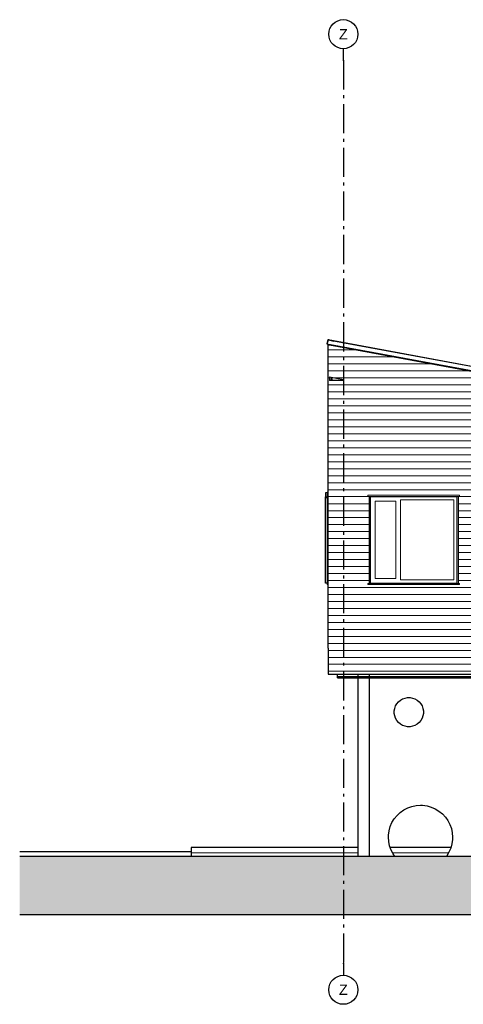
# Model space of a CAD drawing. Header units: millimetres. Extents: x -73138 to -53237, y 1000 to 17919.
# Tile 1 of 3: x -73138 to -65516, y 1000 to 17919. Entities that reach past the tile are written whole.
import ezdxf
from ezdxf.enums import TextEntityAlignment as Align

# ---------------------------------------------------------------- set-up
doc = ezdxf.new("R2010")
doc.units = ezdxf.units.MM
doc.header["$LTSCALE"] = 0.5
doc.header["$MEASUREMENT"] = 0
doc.linetypes.add('Akselinje', pattern=[1500, 1000, -200, 100, -200])
doc.linetypes.add('PLINE', pattern=[0])
for name, color, linetype in [('0(Nye konstruksjoner)', 7, 'Continuous'), ('23-- Yttervegger(Nye konstruksjoner)', 7, 'Continuous'), ('231- Bærende yttervegger(Nye konstruksjoner)', 7, 'Continuous'), ('232- Ikke-bærende yttervegger(Nye konstruksjoner)', 7, 'Continuous'), ('244- Vinduer_ dører_ foldevegger(Nye konstruksjoner)', 7, 'Continuous'), ('251- Frittbærende dekker(Nye konstruksjoner)', 7, 'Continuous'), ('265- Gesimser_ takrenner og nedløp(Nye konstruksjoner)', 7, 'Continuous'), ('71-- Bearbeidet terreng', 7, 'Continuous'), ('71-- Bearbeidet terreng (Skravur)', 7, 'Continuous'), ('82-- Modullinjer', 7, 'Continuous')]:
    doc.layers.add(name, color=color, linetype=linetype)
for name, color, linetype, lineweight in [('234- Vinduer_ dører_ porter(Nye konstruksjoner)', 7, 'Continuous', 0), ('235- Utvendig kledning og overflate', 7, 'Continuous', 0), ('235- Utvendig kledning og overflate(Nye konstruksjoner)', 7, 'Continuous', 0)]:
    doc.layers.add(name, color=color, linetype=linetype, lineweight=lineweight)
doc.styles.add('GENERATED_STYLE_1', font='arial.ttf')

# ---------------------------------------------------------------- blocks, each defined once
blk = doc.blocks.new('*X4')
at = {"layer": '235- Utvendig kledning og overflate(Nye konstruksjoner)', "linetype": 'PLINE'}
for p, q in [((-67351, 12243), (-67816, 12243)), ((-67816, 12243), (-67351, 12243)), ((-66704, 12123), (-67816, 12123)), ((-67816, 12123), (-66704, 12123)), ((-66056, 12003), (-67816, 12003)), ((-67816, 12003), (-66056, 12003)), ((-65408, 11883), (-67816, 11883)), ((-67816, 11883), (-65408, 11883)), ((-64761, 11763), (-67728, 11763)), ((-67728, 11763), (-64761, 11763)), ((-64113, 11643), (-67081, 11643)), ((-67081, 11643), (-64113, 11643)), ((-63997, 11523), (-66433, 11523)), ((-66433, 11523), (-64000, 11523)), ((-64000, 11523), (-63465, 11523)), ((-63465, 11523), (-63997, 11523)), ((-63997, 11403), (-65785, 11403)), ((-65785, 11403), (-64000, 11403)), ((-64000, 11403), (-62818, 11403)), ((-62818, 11403), (-63997, 11403)), ((-63997, 11283), (-65138, 11283)), ((-65138, 11283), (-64000, 11283)), ((-64000, 11283), (-62170, 11283)), ((-62170, 11283), (-63997, 11283)), ((-63997, 11163), (-64490, 11163)), ((-64490, 11163), (-64000, 11163)), ((-64000, 11163), (-61652, 11163)), ((-61652, 11163), (-63997, 11163)), ((-61652, 11043), (-63842, 11043)), ((-63842, 11043), (-61652, 11043)), ((-61652, 10923), (-63195, 10923)), ((-63195, 10923), (-61652, 10923)), ((-61652, 10803), (-62547, 10803)), ((-62547, 10803), (-61652, 10803)), ((-61652, 10683), (-61900, 10683)), ((-61900, 10683), (-61652, 10683))]:
    blk.add_line(p, q, dxfattribs=at)
blk = doc.blocks.new('*X9')
at = {"layer": '235- Utvendig kledning og overflate(Nye konstruksjoner)', "linetype": 'PLINE'}
for p, q in [((-63997, 7082), (-67838, 7082)), ((-67838, 7082), (-64000, 7082)), ((-63997, 6962), (-67838, 6962)), ((-67838, 6962), (-64000, 6962)), ((-64000, 7082), (-61477, 7082)), ((-64000, 6962), (-61477, 6962)), ((-61477, 7082), (-63997, 7082)), ((-61477, 6962), (-63997, 6962)), ((-63997, 6842), (-67838, 6842)), ((-67838, 6842), (-64000, 6842)), ((-64000, 6842), (-61477, 6842)), ((-61477, 6842), (-63997, 6842)), ((-63997, 6722), (-67838, 6722)), ((-67838, 6722), (-64000, 6722)), ((-64000, 6722), (-61477, 6722)), ((-61477, 6722), (-63997, 6722))]:
    blk.add_line(p, q, dxfattribs=at)
blk = doc.blocks.new('*X11')
at = {"layer": '235- Utvendig kledning og overflate(Nye konstruksjoner)', "linetype": 'PLINE'}
for p, q in [((-67816, 12243), (-67838, 12243)), ((-67838, 12243), (-67816, 12243)), ((-67816, 12123), (-67838, 12123)), ((-67838, 12123), (-67816, 12123)), ((-67816, 12003), (-67838, 12003)), ((-67838, 12003), (-67816, 12003)), ((-67816, 11883), (-67838, 11883)), ((-67838, 11883), (-67816, 11883)), ((-67816, 11763), (-67838, 11763)), ((-67838, 11763), (-67816, 11763))]:
    blk.add_line(p, q, dxfattribs=at)
blk = doc.blocks.new('*X14')
at = {"layer": '235- Utvendig kledning og overflate', "linetype": 'PLINE'}
for p, q in [((-70192, 3601), (-67327, 3601)), ((-67327, 3601), (-70192, 3601))]:
    blk.add_line(p, q, dxfattribs=at)
blk = doc.blocks.new('*X15')
at = {"layer": '235- Utvendig kledning og overflate', "linetype": 'PLINE'}
for p, q in [((-66732, 3601), (-65771, 3601)), ((-65771, 3601), (-66732, 3601))]:
    blk.add_line(p, q, dxfattribs=at)
blk = doc.blocks.new('*X26')
at = {"layer": '235- Utvendig kledning og overflate(Nye konstruksjoner)', "linetype": 'PLINE'}
for p, q in [((-67816, 11643), (-67838, 11643)), ((-67838, 11643), (-67816, 11643)), ((-67816, 11523), (-67838, 11523)), ((-67838, 11523), (-67816, 11523)), ((-67816, 11403), (-67838, 11403)), ((-67838, 11403), (-67816, 11403)), ((-67816, 11283), (-67838, 11283)), ((-67838, 11283), (-67816, 11283)), ((-67816, 11163), (-67838, 11163)), ((-67838, 11163), (-67816, 11163)), ((-67816, 11043), (-67838, 11043)), ((-67838, 11043), (-67816, 11043)), ((-67816, 10923), (-67838, 10923)), ((-67838, 10923), (-67816, 10923)), ((-67816, 10803), (-67838, 10803)), ((-67838, 10803), (-67816, 10803)), ((-67816, 10683), (-67838, 10683)), ((-67838, 10683), (-67816, 10683)), ((-67816, 10563), (-67838, 10563)), ((-67838, 10563), (-67816, 10563)), ((-67816, 10443), (-67838, 10443)), ((-67838, 10443), (-67816, 10443)), ((-67816, 10323), (-67838, 10323)), ((-67838, 10323), (-67816, 10323)), ((-67816, 10203), (-67838, 10203)), ((-67838, 10203), (-67816, 10203)), ((-67816, 10083), (-67838, 10083)), ((-67838, 10083), (-67816, 10083)), ((-67816, 9963), (-67838, 9963)), ((-67838, 9963), (-67816, 9963)), ((-67816, 9843), (-67838, 9843)), ((-67838, 9843), (-67816, 9843)), ((-67816, 9723), (-67838, 9723)), ((-67838, 9723), (-67816, 9723)), ((-67816, 9602), (-67838, 9602)), ((-67838, 9602), (-67816, 9602)), ((-67816, 9482), (-67838, 9482)), ((-67838, 9482), (-67816, 9482)), ((-67816, 9362), (-67838, 9362)), ((-67838, 9362), (-67816, 9362)), ((-67816, 9242), (-67838, 9242)), ((-67838, 9242), (-67816, 9242)), ((-67816, 9122), (-67838, 9122)), ((-67838, 9122), (-67816, 9122)), ((-67816, 9002), (-67838, 9002)), ((-67838, 9002), (-67816, 9002)), ((-67816, 8882), (-67838, 8882)), ((-67838, 8882), (-67816, 8882)), ((-67816, 8762), (-67838, 8762)), ((-67838, 8762), (-67816, 8762)), ((-67816, 8642), (-67838, 8642)), ((-67838, 8642), (-67816, 8642)), ((-67816, 8522), (-67838, 8522)), ((-67838, 8522), (-67816, 8522)), ((-67816, 8402), (-67838, 8402)), ((-67838, 8402), (-67816, 8402)), ((-67816, 8282), (-67838, 8282)), ((-67838, 8282), (-67816, 8282)), ((-67816, 8162), (-67838, 8162)), ((-67838, 8162), (-67816, 8162)), ((-67816, 8042), (-67838, 8042)), ((-67838, 8042), (-67816, 8042)), ((-67816, 7922), (-67838, 7922)), ((-67838, 7922), (-67816, 7922)), ((-67816, 7802), (-67838, 7802)), ((-67838, 7802), (-67816, 7802)), ((-67816, 7682), (-67838, 7682)), ((-67838, 7682), (-67816, 7682)), ((-67816, 7562), (-67838, 7562)), ((-67838, 7562), (-67816, 7562)), ((-67816, 7442), (-67838, 7442)), ((-67838, 7442), (-67816, 7442)), ((-67816, 7322), (-67838, 7322)), ((-67838, 7322), (-67816, 7322)), ((-67816, 7202), (-67838, 7202)), ((-67838, 7202), (-67816, 7202))]:
    blk.add_line(p, q, dxfattribs=at)
blk = doc.blocks.new('*X28')
at = {"layer": '235- Utvendig kledning og overflate(Nye konstruksjoner)', "linetype": 'PLINE'}
for p, q in [((-67081, 11643), (-67816, 11643)), ((-67816, 11643), (-67081, 11643)), ((-66433, 11523), (-67816, 11523)), ((-67816, 11523), (-66433, 11523)), ((-65785, 11403), (-67816, 11403)), ((-67816, 11403), (-65785, 11403)), ((-65138, 11283), (-67816, 11283)), ((-67816, 11283), (-65138, 11283)), ((-64490, 11163), (-67816, 11163)), ((-67816, 11163), (-64490, 11163)), ((-63997, 11043), (-67816, 11043)), ((-67816, 11043), (-64000, 11043)), ((-64000, 11043), (-63842, 11043)), ((-63842, 11043), (-63997, 11043)), ((-63997, 10923), (-67816, 10923)), ((-67816, 10923), (-64000, 10923)), ((-64000, 10923), (-63195, 10923)), ((-63195, 10923), (-63997, 10923)), ((-63997, 10803), (-67816, 10803)), ((-67816, 10803), (-64000, 10803)), ((-63997, 10683), (-67816, 10683)), ((-67816, 10683), (-64000, 10683)), ((-64000, 10803), (-62873, 10803)), ((-64000, 10683), (-62873, 10683)), ((-62873, 10803), (-63997, 10803)), ((-62873, 10683), (-63997, 10683)), ((-63997, 10563), (-67816, 10563)), ((-67816, 10563), (-64000, 10563)), ((-64000, 10563), (-62873, 10563)), ((-62873, 10563), (-63997, 10563)), ((-63997, 10443), (-67816, 10443)), ((-67816, 10443), (-64000, 10443)), ((-63997, 10323), (-67816, 10323)), ((-67816, 10323), (-64000, 10323)), ((-64000, 10443), (-62873, 10443)), ((-64000, 10323), (-62873, 10323)), ((-62873, 10443), (-63997, 10443)), ((-62873, 10323), (-63997, 10323)), ((-63997, 10203), (-67816, 10203)), ((-67816, 10203), (-64000, 10203)), ((-64000, 10203), (-62873, 10203)), ((-62873, 10203), (-63997, 10203)), ((-63997, 10083), (-67816, 10083)), ((-67816, 10083), (-64000, 10083)), ((-64000, 10083), (-62873, 10083)), ((-62873, 10083), (-63997, 10083)), ((-63997, 9963), (-67816, 9963)), ((-67816, 9963), (-64000, 9963)), ((-63997, 9843), (-67816, 9843)), ((-67816, 9843), (-64000, 9843)), ((-64000, 9963), (-62873, 9963)), ((-64000, 9843), (-62873, 9843)), ((-62873, 9963), (-63997, 9963)), ((-62873, 9843), (-63997, 9843)), ((-67134, 9723), (-67816, 9723)), ((-67816, 9723), (-67134, 9723)), ((-65014, 9723), (-65600, 9723)), ((-65600, 9723), (-65014, 9723)), ((-63997, 9723), (-64380, 9723)), ((-64380, 9723), (-64000, 9723)), ((-64000, 9723), (-63794, 9723)), ((-63794, 9723), (-63997, 9723)), ((-67134, 9602), (-67816, 9602)), ((-67816, 9602), (-67134, 9602)), ((-67134, 9482), (-67816, 9482)), ((-67816, 9482), (-67134, 9482)), ((-65014, 9602), (-65600, 9602)), ((-65600, 9602), (-65014, 9602)), ((-65014, 9482), (-65600, 9482)), ((-65600, 9482), (-65014, 9482)), ((-63997, 9602), (-64380, 9602)), ((-64380, 9602), (-64000, 9602)), ((-63997, 9482), (-64380, 9482)), ((-64380, 9482), (-64000, 9482)), ((-64000, 9602), (-63794, 9602)), ((-64000, 9482), (-63794, 9482)), ((-63794, 9602), (-63997, 9602)), ((-63794, 9482), (-63997, 9482)), ((-67134, 9362), (-67816, 9362)), ((-67816, 9362), (-67134, 9362)), ((-65014, 9362), (-65600, 9362)), ((-65600, 9362), (-65014, 9362)), ((-63997, 9362), (-64380, 9362)), ((-64380, 9362), (-64000, 9362)), ((-64000, 9362), (-63794, 9362)), ((-63794, 9362), (-63997, 9362)), ((-67134, 9242), (-67816, 9242)), ((-67816, 9242), (-67134, 9242)), ((-65014, 9242), (-65600, 9242)), ((-65600, 9242), (-65014, 9242)), ((-63997, 9242), (-64380, 9242)), ((-64380, 9242), (-64000, 9242)), ((-64000, 9242), (-63794, 9242)), ((-63794, 9242), (-63997, 9242)), ((-67134, 9122), (-67816, 9122)), ((-67816, 9122), (-67134, 9122)), ((-67134, 9002), (-67816, 9002)), ((-67816, 9002), (-67134, 9002)), ((-65014, 9122), (-65600, 9122)), ((-65600, 9122), (-65014, 9122)), ((-65014, 9002), (-65600, 9002)), ((-65600, 9002), (-65014, 9002)), ((-63997, 9122), (-64380, 9122)), ((-64380, 9122), (-64000, 9122)), ((-63997, 9002), (-64380, 9002)), ((-64380, 9002), (-64000, 9002)), ((-64000, 9122), (-63794, 9122)), ((-64000, 9002), (-63794, 9002)), ((-63794, 9122), (-63997, 9122)), ((-63794, 9002), (-63997, 9002)), ((-67134, 8882), (-67816, 8882)), ((-67816, 8882), (-67134, 8882)), ((-65014, 8882), (-65600, 8882)), ((-65600, 8882), (-65014, 8882)), ((-63997, 8882), (-64380, 8882)), ((-64380, 8882), (-64000, 8882)), ((-64000, 8882), (-63794, 8882)), ((-63794, 8882), (-63997, 8882)), ((-67134, 8762), (-67816, 8762)), ((-67816, 8762), (-67134, 8762)), ((-67134, 8642), (-67816, 8642)), ((-67816, 8642), (-67134, 8642)), ((-65014, 8762), (-65600, 8762)), ((-65600, 8762), (-65014, 8762)), ((-65014, 8642), (-65600, 8642)), ((-65600, 8642), (-65014, 8642)), ((-63997, 8762), (-64380, 8762)), ((-64380, 8762), (-64000, 8762)), ((-63997, 8642), (-64380, 8642)), ((-64380, 8642), (-64000, 8642)), ((-64000, 8762), (-63794, 8762)), ((-64000, 8642), (-63794, 8642)), ((-63794, 8762), (-63997, 8762)), ((-63794, 8642), (-63997, 8642)), ((-67134, 8522), (-67816, 8522)), ((-67816, 8522), (-67134, 8522)), ((-65014, 8522), (-65600, 8522)), ((-65600, 8522), (-65014, 8522)), ((-63997, 8522), (-64380, 8522)), ((-64380, 8522), (-64000, 8522)), ((-64000, 8522), (-63794, 8522)), ((-63794, 8522), (-63997, 8522)), ((-67134, 8402), (-67816, 8402)), ((-67816, 8402), (-67134, 8402)), ((-65014, 8402), (-65600, 8402)), ((-65600, 8402), (-65014, 8402)), ((-63997, 8402), (-64380, 8402)), ((-64380, 8402), (-64000, 8402)), ((-64000, 8402), (-63794, 8402)), ((-63794, 8402), (-63997, 8402)), ((-67134, 8282), (-67816, 8282)), ((-67816, 8282), (-67134, 8282)), ((-63997, 8162), (-67816, 8162)), ((-67816, 8162), (-64000, 8162)), ((-65014, 8282), (-65600, 8282)), ((-65600, 8282), (-65014, 8282)), ((-63997, 8282), (-64380, 8282)), ((-64380, 8282), (-64000, 8282)), ((-64000, 8282), (-63794, 8282)), ((-64000, 8162), (-62873, 8162)), ((-63794, 8282), (-63997, 8282)), ((-62873, 8162), (-63997, 8162)), ((-63997, 8042), (-67816, 8042)), ((-67816, 8042), (-64000, 8042)), ((-64000, 8042), (-62873, 8042)), ((-62873, 8042), (-63997, 8042)), ((-63997, 7922), (-67816, 7922)), ((-67816, 7922), (-64000, 7922)), ((-63997, 7802), (-67816, 7802)), ((-67816, 7802), (-64000, 7802)), ((-64000, 7922), (-62873, 7922)), ((-64000, 7802), (-62873, 7802)), ((-62873, 7922), (-63997, 7922)), ((-62873, 7802), (-63997, 7802)), ((-63997, 7682), (-67816, 7682)), ((-67816, 7682), (-64000, 7682)), ((-64000, 7682), (-62873, 7682)), ((-62873, 7682), (-63997, 7682)), ((-63997, 7562), (-67816, 7562)), ((-67816, 7562), (-64000, 7562)), ((-64000, 7562), (-62873, 7562)), ((-62873, 7562), (-63997, 7562)), ((-63997, 7442), (-67816, 7442)), ((-67816, 7442), (-64000, 7442)), ((-63997, 7322), (-67816, 7322)), ((-67816, 7322), (-64000, 7322)), ((-64000, 7442), (-62873, 7442)), ((-64000, 7322), (-62873, 7322)), ((-62873, 7442), (-63997, 7442)), ((-62873, 7322), (-63997, 7322)), ((-63997, 7202), (-67816, 7202)), ((-67816, 7202), (-64000, 7202)), ((-64000, 7202), (-62873, 7202)), ((-62873, 7202), (-63997, 7202))]:
    blk.add_line(p, q, dxfattribs=at)
blk = doc.blocks.new('Standard grid marker[4]', base_point=(-67577, 17419))
at = {"layer": '82-- Modullinjer', "linetype": 'Akselinje'}
for p, q in [((-67577, 17219), (-67577, 17419)), ((-67577, 17219), (-67577, 1700)), ((-67577, 1700), (-67577, 1500))]:
    blk.add_line(p, q, dxfattribs=at)
at = {"layer": '82-- Modullinjer', "linetype": 'PLINE'}
for centre in [(-67577, 17669), (-67577, 1250)]:
    blk.add_circle(centre, 250, dxfattribs=at)
at = {"layer": '82-- Modullinjer', "linetype": 'Akselinje'}
for p in [(-67577, 17219), (-67577, 17219), (-67577, 1700), (-67577, 1700)]:
    blk.add_point(p, dxfattribs=at)
at = {"layer": '82-- Modullinjer', "style": 'GENERATED_STYLE_1'}
for tag, p in [('AC_MarkerText_1_0', (-67577, 17756)), ('AC_MarkerText_1_1', (-67577, 1337))]:
    blk.add_attdef(tag, text='', height=175, rotation=360, dxfattribs=at).set_placement(p, align=Align.TOP_CENTER)

msp = doc.modelspace()

# ---------------------------------------------------------------- hatches: boundary and pattern name
at = {"layer": '71-- Bearbeidet terreng (Skravur)', "linetype": 'Continuous'}
msp.add_hatch(color=256, dxfattribs=at).paths.add_polyline_path([(-58364, 3540), (-73138, 3540), (-73138, 2540), (-58364, 2540)])

# ---------------------------------------------------------------- linework, layer by layer
at = {"layer": '0(Nye konstruksjoner)', "linetype": 'PLINE'}
for p, q in [((-66558, 6247), (-66517, 6262)), ((-66517, 6262), (-66473, 6270)), ((-66473, 6270), (-66452, 6270)), ((-66452, 6270), (-66430, 6270)), ((-66430, 6270), (-66387, 6262)), ((-66387, 6262), (-66346, 6247)), ((-66694, 6085), (-66679, 6126)), ((-66679, 6126), (-66657, 6164)), ((-66657, 6164), (-66629, 6197)), ((-66629, 6197), (-66596, 6226)), ((-66596, 6226), (-66558, 6247)), ((-66346, 6247), (-66308, 6226)), ((-66308, 6226), (-66274, 6197)), ((-66274, 6197), (-66246, 6164)), ((-66246, 6164), (-66224, 6126)), ((-66224, 6126), (-66209, 6085)), ((-66702, 6042), (-66694, 6085)), ((-66702, 6020), (-66702, 6042)), ((-66702, 5998), (-66702, 6020)), ((-66694, 5955), (-66702, 5998)), ((-66679, 5914), (-66694, 5955)), ((-66209, 5955), (-66224, 5914)), ((-66209, 6085), (-66202, 6042)), ((-66202, 5998), (-66209, 5955)), ((-66202, 6042), (-66202, 6020)), ((-66202, 6020), (-66202, 5998)), ((-66657, 5876), (-66679, 5914)), ((-66629, 5843), (-66657, 5876)), ((-66596, 5814), (-66629, 5843)), ((-66558, 5793), (-66596, 5814)), ((-66517, 5778), (-66558, 5793)), ((-66473, 5770), (-66517, 5778)), ((-66452, 5770), (-66473, 5770)), ((-66430, 5770), (-66452, 5770)), ((-66387, 5778), (-66430, 5770)), ((-66346, 5793), (-66387, 5778)), ((-66308, 5814), (-66346, 5793)), ((-66274, 5843), (-66308, 5814)), ((-66246, 5876), (-66274, 5843)), ((-66224, 5914), (-66246, 5876)), ((-66471, 4376), (-66400, 4401)), ((-66400, 4401), (-66327, 4416)), ((-66327, 4416), (-66252, 4420)), ((-66252, 4420), (-66214, 4420)), ((-66214, 4420), (-66139, 4410)), ((-66139, 4410), (-66067, 4389)), ((-66702, 4188), (-66654, 4246)), ((-66654, 4246), (-66599, 4298)), ((-66599, 4298), (-66538, 4341)), ((-66538, 4341), (-66471, 4376)), ((-66067, 4389), (-65998, 4359)), ((-65998, 4359), (-65934, 4320)), ((-65934, 4320), (-65875, 4273)), ((-65875, 4273), (-65824, 4218)), ((-66771, 4055), (-66741, 4124)), ((-66741, 4124), (-66702, 4188)), ((-65824, 4218), (-65781, 4156)), ((-65781, 4156), (-65746, 4090)), ((-65746, 4090), (-65721, 4019)), ((-66802, 3908), (-66791, 3982)), ((-66802, 3870), (-66802, 3908)), ((-66791, 3982), (-66771, 4055)), ((-65721, 4019), (-65705, 3945)), ((-65705, 3945), (-65702, 3870)), ((-66798, 3795), (-66802, 3870)), ((-66782, 3721), (-66798, 3795)), ((-65712, 3758), (-65732, 3685)), ((-65702, 3832), (-65712, 3758)), ((-65702, 3870), (-65702, 3832)), ((-66757, 3650), (-66782, 3721)), ((-66723, 3584), (-66757, 3650)), ((-66692, 3540), (-66723, 3584)), ((-65762, 3616), (-65801, 3552)), ((-65732, 3685), (-65762, 3616)), ((-65801, 3552), (-65811, 3540))]:
    msp.add_line(p, q, dxfattribs=at)
at = {"layer": '23-- Yttervegger(Nye konstruksjoner)', "linetype": 'PLINE'}
for p, q in [((-67327, 6668), (-67327, 6632)), ((-67327, 6610), (-67327, 3540)), ((-67127, 6632), (-67127, 6668)), ((-67127, 3540), (-67127, 6610))]:
    msp.add_line(p, q, dxfattribs=at)
at = {"layer": '231- Bærende yttervegger(Nye konstruksjoner)', "linetype": 'PLINE'}
for p, q in [((-67838, 7120), (-67838, 11720)), ((-67577, 11720), (-67816, 11720)), ((-67577, 11735), (-67577, 11720))]:
    msp.add_line(p, q, dxfattribs=at)
at = {"layer": '232- Ikke-bærende yttervegger(Nye konstruksjoner)', "linetype": 'PLINE'}
for p, q in [((-67838, 7120), (-67838, 6670)), ((-67838, 6670), (-61477, 6670))]:
    msp.add_line(p, q, dxfattribs=at)
at = {"layer": '234- Vinduer_ dører_ porter(Nye konstruksjoner)', "linetype": 'PLINE'}
for p, q in [((-67857, 9727), (-67857, 9747)), ((-67857, 9747), (-67838, 9747)), ((-67838, 9727), (-67857, 9727)), ((-67857, 8233), (-67857, 9727)), ((-67154, 9727), (-67154, 9747)), ((-65580, 9747), (-67154, 9747)), ((-67134, 9727), (-67154, 9727)), ((-67134, 8233), (-67134, 9727)), ((-67134, 9727), (-67114, 9727)), ((-67114, 9727), (-67114, 8233)), ((-65620, 9727), (-67114, 9727)), ((-65626, 9721), (-67108, 9721)), ((-67108, 9721), (-67108, 8239)), ((-66594, 9669), (-66594, 8291)), ((-65678, 9669), (-66594, 9669)), ((-65678, 8291), (-65678, 9669)), ((-65626, 8239), (-65626, 9721)), ((-65620, 9727), (-65600, 9727)), ((-65620, 8233), (-65620, 9727)), ((-65600, 9727), (-65600, 8233)), ((-65580, 9727), (-65600, 9727)), ((-65580, 9727), (-65580, 9747)), ((-67030, 9643), (-67030, 8317)), ((-66676, 9643), (-67030, 9643)), ((-66676, 8317), (-66676, 9643)), ((-67030, 8317), (-66676, 8317)), ((-66594, 8291), (-65678, 8291)), ((-67857, 8213), (-67857, 8233)), ((-67857, 8233), (-67838, 8233)), ((-67838, 8213), (-67857, 8213)), ((-67154, 8213), (-67154, 8233)), ((-67134, 8233), (-67154, 8233)), ((-65580, 8213), (-67154, 8213)), ((-67114, 8233), (-67134, 8233)), ((-65620, 8233), (-67114, 8233)), ((-67108, 8239), (-65626, 8239)), ((-65600, 8233), (-65620, 8233)), ((-65580, 8233), (-65600, 8233)), ((-65580, 8213), (-65580, 8233))]:
    msp.add_line(p, q, dxfattribs=at)
at = {"layer": '244- Vinduer_ dører_ foldevegger(Nye konstruksjoner)', "linetype": 'PLINE'}
for p, q in [((-67882, 9701), (-67882, 9721)), ((-67882, 9721), (-67877, 9721)), ((-67877, 9701), (-67882, 9701)), ((-67882, 8239), (-67882, 9701)), ((-67877, 9724), (-67879, 9724)), ((-67879, 9724), (-67879, 9701)), ((-67877, 9797), (-67857, 9801)), ((-67877, 9701), (-67877, 9797)), ((-67857, 9701), (-67877, 9701)), ((-67857, 9801), (-67857, 9795)), ((-67857, 9801), (-67838, 9801)), ((-67857, 9795), (-67857, 9747)), ((-67844, 9795), (-67857, 9795)), ((-67844, 9770), (-67844, 9795)), ((-67838, 9770), (-67844, 9770)), ((-67857, 8239), (-67882, 8239))]:
    msp.add_line(p, q, dxfattribs=at)
at = {"layer": '251- Frittbærende dekker(Nye konstruksjoner)', "linetype": 'PLINE'}
for p, q in [((-67677, 6668), (-67677, 6670)), ((-54873, 6668), (-67677, 6668)), ((-67677, 6632), (-67677, 6668)), ((-67677, 6610), (-67677, 6632)), ((-67677, 6632), (-54873, 6632)), ((-67677, 6610), (-54873, 6610))]:
    msp.add_line(p, q, dxfattribs=at)
at = {"layer": '265- Gesimser_ takrenner og nedløp(Nye konstruksjoner)', "linetype": 'PLINE'}
for p, q in [((-67842, 12396), (-67858, 12342)), ((-67857, 12351), (-67835, 12423)), ((-67855, 12352), (-67857, 12351)), ((-67857, 12351), (-67856, 12351)), ((-67842, 12396), (-67837, 12415)), ((-67837, 12414), (-67842, 12396)), ((-67837, 12415), (-67832, 12413)), ((-60727, 11096), (-67837, 12414)), ((-67836, 12414), (-67834, 12421)), ((-67835, 12423), (-60727, 11106)), ((-67835, 12423), (-67745, 12397)), ((-67834, 12421), (-67765, 12401)), ((-67834, 12414), (-67833, 12418)), ((-67833, 12418), (-67786, 12405)), ((-60727, 11020), (-67858, 12342)), ((-67858, 12341), (-67858, 12342)), ((-67857, 12342), (-67858, 12341)), ((-67838, 11720), (-67838, 12333)), ((-67838, 12333), (-67816, 12329)), ((-67830, 12337), (-67831, 12334)), ((-67831, 12334), (-67831, 12337)), ((-67831, 12334), (-67831, 12332)), ((-67816, 12329), (-61652, 11187)), ((-67816, 11779), (-67577, 11735)), ((-67816, 11779), (-67816, 11720)), ((-67786, 11774), (-67786, 11720)), ((-67777, 11772), (-67777, 11720))]:
    msp.add_line(p, q, dxfattribs=at)
at = {"layer": '71-- Bearbeidet terreng', "linetype": 'PLINE'}
for p, q in [((-70192, 3620), (-73138, 3620)), ((-67327, 3692), (-70192, 3692)), ((-70192, 3692), (-70192, 3540)), ((-65730, 3692), (-66772, 3692)), ((-58364, 3540), (-73138, 3540)), ((-58364, 2540), (-73138, 2540))]:
    msp.add_line(p, q, dxfattribs=at)

# ---------------------------------------------------------------- block references
at = {"layer": '231- Bærende yttervegger(Nye konstruksjoner)'}
for name in ['*X26', '*X28']:
    msp.add_blockref(name, (0, 0), dxfattribs=at)
at = {"layer": '232- Ikke-bærende yttervegger(Nye konstruksjoner)'}
msp.add_blockref('*X9', (0, 0), dxfattribs=at)
at = {"layer": '265- Gesimser_ takrenner og nedløp(Nye konstruksjoner)'}
for name in ['*X11', '*X4']:
    msp.add_blockref(name, (0, 0), dxfattribs=at)
at = {"layer": '71-- Bearbeidet terreng'}
for name in ['*X14', '*X15']:
    msp.add_blockref(name, (0, 0), dxfattribs=at)
at = {"layer": '82-- Modullinjer', "linetype": 'PLINE'}
ref = msp.add_blockref('Standard grid marker[4]', (-67577, 17419), dxfattribs=at)
ref.add_attrib('AC_MarkerText_1', 'Z', dxfattribs={"color": 7, "height": 175, "rotation": 360, "style": 'GENERATED_STYLE_1'}).set_placement((-67577, 17756), align=Align.TOP_CENTER)
ref.add_attrib('AC_MarkerText_1_1', 'Z', dxfattribs={"color": 7, "height": 175, "rotation": 360, "style": 'GENERATED_STYLE_1'}).set_placement((-67577, 1337), align=Align.TOP_CENTER)

doc.saveas('drawing.dxf')
